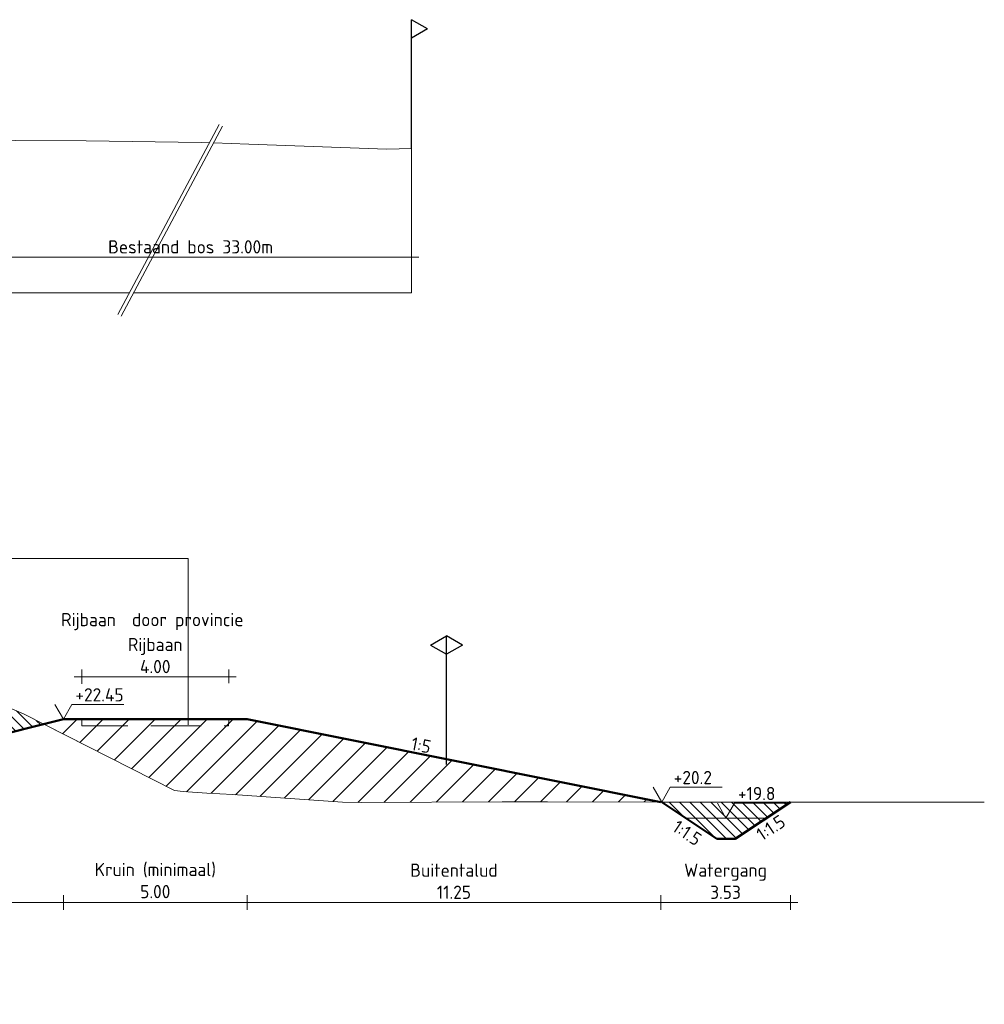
# Model space of a CAD drawing. Header units: metres. Extents: x 161377 to 162521, y 378914 to 379231.
# Tile 14 of 77: x 161421 to 161447, y 379180 to 379206. Entities that reach past the tile are written whole.
import ezdxf

# ---------------------------------------------------------------- set-up
doc = ezdxf.new("R2010")
doc.units = ezdxf.units.M
doc.linetypes.add('DASHED2', pattern=[0.375, 0.25, -0.125])
doc.linetypes.add('HIDDEN', pattern=[9.525, 6.35, -3.175])
for name, color, linetype, lineweight in [('B-WE-GR-MAAIVELD-GD', 253, 'Continuous', 18), ('N-GV-GW-CUNET-WERK-A', 92, 'Continuous', 18), ('N-WE-OG-TOPOGRAFIE-SD', 7, 'Continuous', 25), ('N-XX-GW-GROND_TEELAARDE-WERK-A-200', 7, 'Continuous', 18), ('N-XX-GW-WATERGANG-GD', 90, 'Continuous', 50), ('profiel', 7, 'Continuous', 13), ('X-XX-AL-HULPLIJN-G', 7, 'Continuous', 18), ('X-XX-AL-HULPLIJN-O', 7, 'Continuous', 18), ('X-XX-AL-M', 7, 'Continuous', 18), ('X-XX-AL-NAP-M', 7, 'Continuous', 18)]:
    doc.layers.add(name, color=color, linetype=linetype, lineweight=lineweight)
doc.layers.add('waterspiegel', color=7, linetype='Continuous', lineweight=13, true_color=0x0544ff)
doc.styles.add('RH-NLCS-A', font='NLCS-ISO.ttf')
doc.dimstyles.new('RH-NLCS-IT-A$0', dxfattribs={"dimscale": 0, "dimtxt": 2.5, "dimasz": 2.5, "dimexe": 1, "dimexo": 5, "dimgap": 0.5, "dimtad": 1, "dimzin": 1, "dimdsep": 46, "dimtxsty": 'RH-NLCS-A', "dimcen": 2.5, "dimdle": 1, "dimclrd": 256, "dimclre": 8, "dimclrt": 256, "dimadec": 0, "dimazin": 0, "dimtfac": 1, "dimtmove": 0, "dimatfit": 3, "dimfxl": 1, "dimfxlon": 1, "dimlwd": -1, "dimlwe": 13, "dimarcsym": 1})
pattern_1 = [(135, (0, 0), (-0.14142135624, -0.14142135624), [])]

# ---------------------------------------------------------------- blocks, each defined once
blk = doc.blocks.new('Peilmaat')
blk.add_lwpolyline([(-0.162, 0.28), (0, 0), (0.162, 0.28), (1.142, 0.28)])
at = {"style": 'RH-NLCS-A'}
blk.add_attdef('NAP', (0.227, 0.337), '', height=0.25, dxfattribs=at)
blk = doc.blocks.new('SOG-TOPOGRAFIE_ERFGRENS_LINKS-D')
for p, q in [((-0.433, 3.25), (0, 3.5)), ((0, 3), (0, 3.5)), ((-0.433, 3.25), (0, 3)), ((0, 0), (0, 3))]:
    blk.add_line(p, q)
blk = doc.blocks.new('*D225')
at = {"layer": 'Defpoints', "color": 0, "transparency": 16777216}
for p in [(161422.069, 379187.288), (161427.069, 379187.288), (161427.069, 379182.306)]:
    blk.add_point(p, dxfattribs=at)
at = {"layer": 'X-XX-AL-M', "color": 8, "linetype": 'HIDDEN', "lineweight": 13, "transparency": 16777216}
for p, q in [((161422.069, 379182.506), (161422.069, 379182.106)), ((161427.069, 379182.506), (161427.069, 379182.106))]:
    blk.add_line(p, q, dxfattribs=at)
at = {"layer": 'X-XX-AL-M', "transparency": 16777216}
blk.add_line((161421.869, 379182.306), (161427.269, 379182.306), dxfattribs=at)
at = {"layer": 'X-XX-AL-M', "transparency": 16777216, "insert": (161424.569, 379182.904), "char_height": 0.36, "attachment_point": 5, "style": 'RH-NLCS-A'}
blk.add_mtext('Kruin (minimaal)\\P5.00', dxfattribs=at)
blk = doc.blocks.new('_None')
blk = doc.blocks.new('*D226')
at = {"layer": 'Defpoints', "color": 0, "transparency": 16777216}
for p in [(161427.069, 379187.288), (161438.316, 379185.039), (161438.316, 379182.306)]:
    blk.add_point(p, dxfattribs=at)
at = {"layer": 'X-XX-AL-M', "color": 8, "linetype": 'HIDDEN', "lineweight": 13, "transparency": 16777216}
for p, q in [((161427.069, 379182.506), (161427.069, 379182.106)), ((161438.316, 379182.506), (161438.316, 379182.106))]:
    blk.add_line(p, q, dxfattribs=at)
at = {"layer": 'X-XX-AL-M', "transparency": 16777216}
blk.add_line((161426.869, 379182.306), (161438.516, 379182.306), dxfattribs=at)
at = {"layer": 'X-XX-AL-M', "transparency": 16777216, "insert": (161432.693, 379182.886), "char_height": 0.36, "attachment_point": 5, "style": 'RH-NLCS-A'}
blk.add_mtext('Buitentalud \\P11.25', dxfattribs=at)
blk = doc.blocks.new('*D227')
at = {"layer": 'Defpoints', "color": 0, "transparency": 16777216}
for p in [(161438.316, 379185.039), (161441.845, 379185.039), (161441.845, 379182.306)]:
    blk.add_point(p, dxfattribs=at)
at = {"layer": 'X-XX-AL-M', "color": 8, "linetype": 'HIDDEN', "lineweight": 13, "transparency": 16777216}
for p, q in [((161438.316, 379182.506), (161438.316, 379182.106)), ((161441.845, 379182.506), (161441.845, 379182.106))]:
    blk.add_line(p, q, dxfattribs=at)
at = {"layer": 'X-XX-AL-M', "transparency": 16777216}
blk.add_line((161438.116, 379182.306), (161442.045, 379182.306), dxfattribs=at)
at = {"layer": 'X-XX-AL-M', "transparency": 16777216, "insert": (161440.08, 379182.886), "char_height": 0.36, "attachment_point": 5, "style": 'RH-NLCS-A'}
blk.add_mtext('Watergang\\P3.53', dxfattribs=at)
blk = doc.blocks.new('*D229')
at = {"layer": 'Defpoints', "color": 0, "transparency": 16777216}
for p in [(161422.069, 379187.288), (161412.892, 379184.994), (161422.069, 379182.306)]:
    blk.add_point(p, dxfattribs=at)
at = {"layer": 'X-XX-AL-M', "color": 8, "linetype": 'HIDDEN', "lineweight": 13, "transparency": 16777216}
for p, q in [((161412.892, 379182.506), (161412.892, 379182.106)), ((161422.069, 379182.506), (161422.069, 379182.106))]:
    blk.add_line(p, q, dxfattribs=at)
at = {"layer": 'X-XX-AL-M', "transparency": 16777216}
blk.add_line((161412.692, 379182.306), (161422.269, 379182.306), dxfattribs=at)
at = {"layer": 'X-XX-AL-M', "transparency": 16777216, "insert": (161417.481, 379182.886), "char_height": 0.36, "attachment_point": 5, "style": 'RH-NLCS-A'}
blk.add_mtext('Binnentalud \\P9.18', dxfattribs=at)
blk = doc.blocks.new('*D232')
at = {"layer": 'Defpoints', "color": 0, "transparency": 16777216}
for p in [(161426.57, 379188.441), (161422.567, 379187.252), (161426.57, 379187.272)]:
    blk.add_point(p, dxfattribs=at)
at = {"layer": 'X-XX-AL-M', "color": 8, "linetype": 'HIDDEN', "lineweight": 13, "transparency": 16777216}
for p, q in [((161422.567, 379188.252), (161422.567, 379188.641)), ((161426.57, 379188.272), (161426.57, 379188.641))]:
    blk.add_line(p, q, dxfattribs=at)
at = {"layer": 'X-XX-AL-M', "transparency": 16777216}
blk.add_line((161422.367, 379188.441), (161426.77, 379188.441), dxfattribs=at)
at = {"layer": 'X-XX-AL-M', "transparency": 16777216, "insert": (161424.568, 379189.021), "char_height": 0.36, "attachment_point": 5, "style": 'RH-NLCS-A'}
blk.add_mtext('Rijbaan\\P4.00', dxfattribs=at)
blk = doc.blocks.new('*D205')
at = {"layer": 'Defpoints', "color": 0, "transparency": 16777216}
for p in [(161419.523, 379203.227), (161431.537, 379202.806), (161431.537, 379199.851)]:
    blk.add_point(p, dxfattribs=at)
at = {"layer": 'X-XX-AL-M', "color": 8, "linetype": 'HIDDEN', "lineweight": 13, "transparency": 16777216}
for p, q in [((161419.523, 379200.051), (161419.523, 379199.651)), ((161431.537, 379200.051), (161431.537, 379199.651))]:
    blk.add_line(p, q, dxfattribs=at)
at = {"layer": 'X-XX-AL-M', "transparency": 16777216}
blk.add_line((161419.323, 379199.851), (161431.737, 379199.851), dxfattribs=at)
at = {"layer": 'X-XX-AL-M', "transparency": 16777216, "insert": (161425.53, 379200.131), "char_height": 0.36, "attachment_point": 5, "style": 'RH-NLCS-A'}
blk.add_mtext('Bestaand bos 33.00m ', dxfattribs=at)

msp = doc.modelspace()

# ---------------------------------------------------------------- hatches: boundary and pattern name
at = {"layer": 'N-GV-GW-CUNET-WERK-A'}
h = msp.add_hatch(dxfattribs=at)
h.set_pattern_fill('AGW-WERK_ONTGRAVEN-SO', color=256, scale=0.2, pattern_type=2)
h.set_pattern_definition(pattern_1)
h.paths.add_polyline_path([(161421.535, 379187.155), (161420.984, 379187.434), (161420.026, 379187.842), (161416.644, 379187.281), (161414.956, 379186.661), (161413.469, 379186.198), (161412.257, 379184.985), (161412.892, 379184.994)])
h = msp.add_hatch(dxfattribs=at)
h.set_pattern_fill('AGW-WERK_ONTGRAVEN-SO', color=256, scale=0.2, pattern_type=2)
h.set_pattern_definition(pattern_1)
h.paths.add_polyline_path([(161441.837, 379185.034), (161440.307, 379185.033), (161438.344, 379185.039), (161439.844, 379184.039), (161440.344, 379184.039)])
at = {"layer": 'N-XX-GW-GROND_TEELAARDE-WERK-A-200'}
h = msp.add_hatch(dxfattribs=at)
h.set_pattern_fill('AGW-WERK_AANVULLEN', color=256, scale=0.1, pattern_type=2)
h.set_pattern_definition([(45, (0, 0), (-0.3535533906, 0.3535533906), [])])
h.paths.add_polyline_path([(161427.069, 379187.288), (161422.069, 379187.288), (161421.535, 379187.155), (161425.096, 379185.352), (161425.324, 379185.324), (161425.969, 379185.284), (161426.678, 379185.24), (161429.664, 379185.035), (161430.166, 379185.025), (161434.004, 379185.047), (161435.237, 379185.047), (161438.316, 379185.039)])

# ---------------------------------------------------------------- linework, layer by layer
at = {"layer": 'B-WE-GR-MAAIVELD-GD', "flags": 128}
for points in [[(161386.263, 379203.227), (161387.289, 379203.236), (161390.471, 379203.105), (161391.714, 379203.084), (161393.563, 379203.143), (161395.52, 379203.206), (161396.139, 379203.273), (161400.52, 379203.578), (161400.564, 379203.581), (161400.57, 379203.581), (161404.988, 379203.28), (161405.619, 379203.245), (161409.413, 379203.075), (161410.669, 379203.044), (161413.838, 379203.038), (161415.719, 379202.961), (161418.263, 379202.978), (161420.768, 379203.026), (161422.687, 379203.01), (161425.818, 379202.967), (161426.042, 379202.96)], [(161426.154, 379202.956), (161427.112, 379202.924), (161430.867, 379202.79), (161431.537, 379202.806)], [(161420.026, 379187.842), (161420.984, 379187.434), (161425.096, 379185.352), (161425.324, 379185.324), (161425.969, 379185.284), (161426.678, 379185.24), (161429.664, 379185.035), (161430.166, 379185.025), (161434.004, 379185.047), (161435.237, 379185.047), (161438.344, 379185.039), (161440.307, 379185.033), (161442.684, 379185.035), (161445.377, 379185.034), (161447.024, 379185.031), (161447.119, 379185.031)]]:
    msp.add_lwpolyline(points, dxfattribs=at)
at = {"layer": 'N-XX-GW-WATERGANG-GD'}
for points in [[(161412.892, 379184.994), (161422.069, 379187.288), (161427.069, 379187.288), (161438.316, 379185.039)], [(161438.344, 379185.039), (161439.844, 379184.039), (161440.344, 379184.039), (161441.845, 379185.039)]]:
    msp.add_lwpolyline(points, dxfattribs=at)
at = {"layer": 'profiel', "linetype": 'DASHED2', "ltscale": 5}
msp.add_lwpolyline([(161426.569, 379187.288), (161424.569, 379187.288), (161422.567, 379187.288), (161422.571, 379187.108), (161424.569, 379187.108), (161426.565, 379187.108)], close=True, dxfattribs=at)
at = {"layer": 'waterspiegel'}
msp.add_line((161438.998, 379184.603), (161441.191, 379184.603), dxfattribs=at)
at = {"layer": 'X-XX-AL-HULPLIJN-G'}
for points in [[(161426.042, 379202.96), (161425.818, 379202.967), (161422.687, 379203.01), (161420.768, 379203.026), (161419.523, 379203.002), (161417.845, 379201.883), (161417.345, 379201.883), (161415.729, 379202.961), (161406.366, 379204.833), (161401.366, 379204.833), (161394.759, 379203.182), (161393.563, 379203.143), (161391.714, 379203.084), (161390.471, 379203.105), (161387.289, 379203.236), (161386.263, 379203.227), (161386.263, 379198.883), (161423.868, 379198.883)], [(161423.553, 379198.294), (161426.307, 379203.456)], [(161423.642, 379198.247), (161426.395, 379203.409)], [(161423.981, 379198.883), (161431.537, 379198.883), (161431.537, 379202.806)], [(161431.537, 379202.806), (161430.867, 379202.79), (161427.112, 379202.924), (161426.154, 379202.956)], [(161425.468, 379191.656), (161420.268, 379191.656), (161420.268, 379179.54)], [(161425.468, 379187.138), (161425.468, 379191.656)], [(161417.181, 379186.066), (161422.069, 379187.288)], [(161425.468, 379187.178), (161425.468, 379187.328)]]:
    msp.add_lwpolyline(points, dxfattribs=at)
at = {"layer": 'X-XX-AL-HULPLIJN-O'}
for points in [[(161421.535, 379187.155), (161420.984, 379187.434), (161420.026, 379187.842), (161416.644, 379187.281), (161414.956, 379186.661), (161413.469, 379186.198), (161412.257, 379184.985), (161412.892, 379184.994)], [(161427.069, 379187.288), (161422.069, 379187.288), (161421.535, 379187.155), (161425.096, 379185.352), (161425.324, 379185.324), (161425.969, 379185.284), (161426.678, 379185.24), (161429.664, 379185.035), (161430.166, 379185.025), (161434.004, 379185.047), (161435.237, 379185.047), (161438.316, 379185.039)], [(161441.837, 379185.034), (161440.307, 379185.033), (161438.344, 379185.039), (161439.844, 379184.039), (161440.344, 379184.039)]]:
    msp.add_lwpolyline(points, close=True, dxfattribs=at)

# ---------------------------------------------------------------- block references
at = {"layer": 'N-WE-OG-TOPOGRAFIE-SD', "color": 7, "xscale": -1}
for p in [(161431.537, 379202.806), (161432.492, 379186.056)]:
    msp.add_blockref('SOG-TOPOGRAFIE_ERFGRENS_LINKS-D', p, dxfattribs=at)
at = {"layer": 'N-WE-OG-TOPOGRAFIE-SD', "color": 7}
msp.add_blockref('SOG-TOPOGRAFIE_ERFGRENS_LINKS-D', (161432.492, 379186.056), dxfattribs=at)
at = {"layer": 'waterspiegel', "xscale": 1.44, "yscale": 1.44, "zscale": 1.44}
msp.add_blockref('Peilmaat', (161440.092, 379184.604), dxfattribs=at).add_auto_attribs({'NAP': '+19.8'})
at = {"layer": 'X-XX-AL-NAP-M', "xscale": 1.44, "yscale": 1.44, "zscale": 1.44}
for p, values in [((161422.069, 379187.288), {'NAP': '+22.45'}), ((161438.344, 379185.039), {'NAP': '+20.2'})]:
    msp.add_blockref('Peilmaat', p, dxfattribs=at).add_auto_attribs(values)

# ---------------------------------------------------------------- texts
at = {"layer": 'X-XX-AL-M', "style": 'RH-NLCS-A'}
msp.add_text('Rijbaan  door provincie', height=0.36, dxfattribs=at).set_placement((161422.008, 379189.818))
at = {"layer": 'X-XX-AL-M', "char_height": 0.36, "width": 0.89861, "attachment_point": 1, "style": 'RH-NLCS-A'}
for s, insert, rotation in [('1:5', (161431.574, 379186.811), 348.69), ('1:1.5', (161440.876, 379184.264), 33.69), ('1:1.5', (161438.8, 379184.572), 326.31)]:
    msp.add_mtext(s, dxfattribs=dict(at, insert=insert, rotation=rotation))

# ---------------------------------------------------------------- dimensions: what is measured, and where the dimension line sits
at = {"layer": 'X-XX-AL-M'}
for base, p1, p2, text, picture, middle in [((161431.537, 379199.851), (161419.523, 379203.227), (161431.537, 379202.806), 'Bestaand bos 33.00m ', '*D205', (161425.53, 379199.851)), ((161426.57, 379188.441), (161422.567, 379187.252), (161426.57, 379187.272), 'Rijbaan\\P<>', '*D232', (161424.568, 379188.441)), ((161422.069, 379182.306), (161412.892, 379184.994), (161422.069, 379187.288), 'Binnentalud \\P<>', '*D229', (161417.481, 379182.306)), ((161427.069, 379182.306), (161422.069, 379187.288), (161427.069, 379187.288), 'Kruin (minimaal)\\P<>', '*D225', (161424.569, 379182.306)), ((161438.316, 379182.306), (161427.069, 379187.288), (161438.316, 379185.039), 'Buitentalud \\P<>', '*D226', (161432.693, 379182.306)), ((161441.845, 379182.306), (161438.316, 379185.039), (161441.845, 379185.039), 'Watergang\\P<>', '*D227', (161440.08, 379182.306))]:
    dim = msp.add_linear_dim(base=base, p1=p1, p2=p2, text=text, dimstyle='RH-NLCS-IT-A$0', override={"dimtxt": 1.8, "dimblk1": 'None', "dimblk2": 'None', "dimsah": 1}, dxfattribs=at)
    dim.commit()
    dim.dimension.update_dxf_attribs({"geometry": picture, "text_midpoint": middle, "dimtype": 160})

doc.saveas('drawing.dxf')
